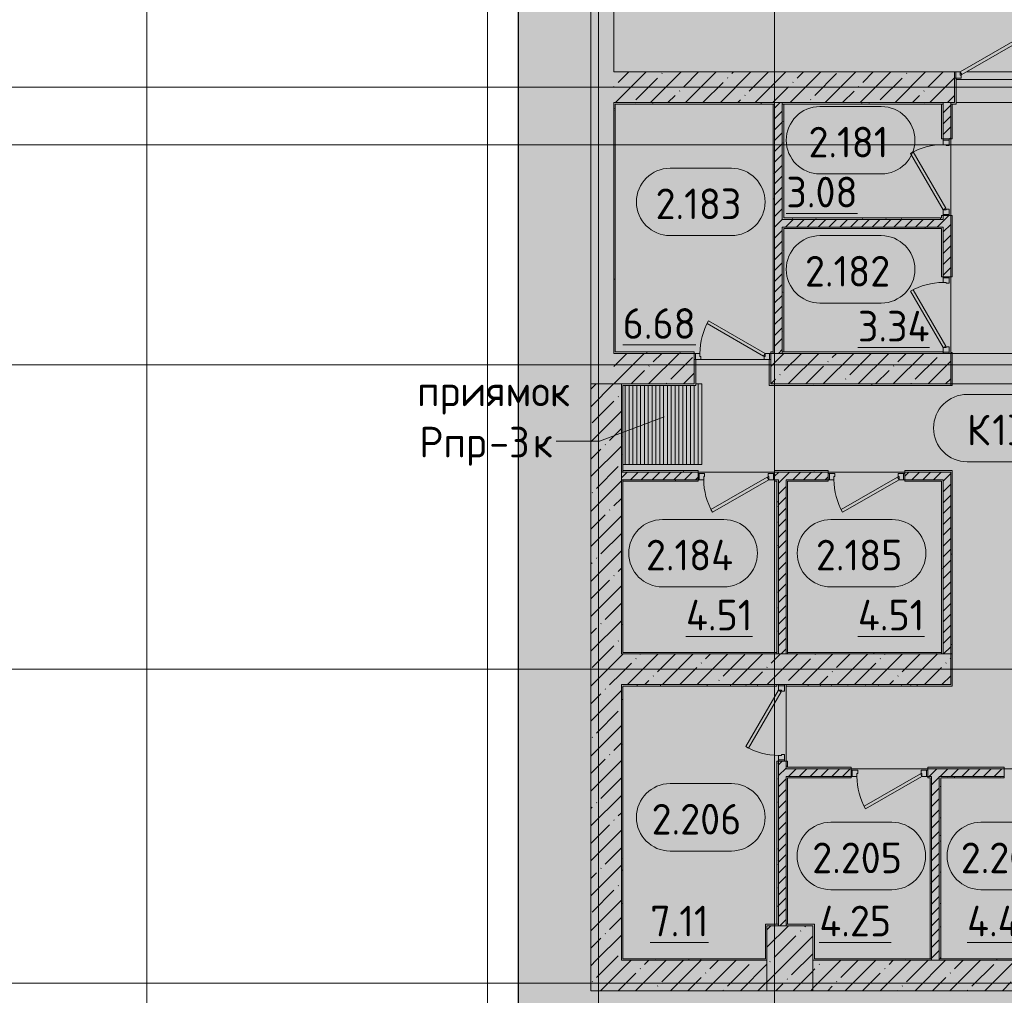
# Model space of a CAD drawing. Header units: millimetres. Extents: x -9064 to 167246, y -7619 to 134351.
# Tile 4 of 112: x -1659 to 11200, y 33242 to 45982. Entities that reach past the tile are written whole.
import ezdxf

# ---------------------------------------------------------------- set-up
doc = ezdxf.new("R2010")
doc.units = ezdxf.units.MM
doc.linetypes.add('3_ Штрих_ 5 х 3 мм', pattern=[8, 5, -3])
doc.linetypes.add('4_ Штрихпунктир_ 10 х 2 мм', pattern=[14, 10, -2, 0, -2])
for name, color, linetype, lineweight in [('A-AREA-IDEN', 7, 'Continuous', 5), ('A-DETL', 7, 'Continuous', 15), ('A-DETL-GENF', 7, 'Continuous', 13), ('A-DOOR', 7, 'Continuous', 13), ('A-DOOR-FRAM', 7, 'Continuous', 13), ('A-DOOR-OPNG', 7, 'Continuous', 13), ('A-FLOR', 7, 'Continuous', 13), ('A-WALL', 7, 'Continuous', 13), ('A-WALL-PATT', 7, 'Continuous', 13), ('G-ANNO-TEXT', 7, 'Continuous', 5), ('I-WALL', 7, 'Continuous', 13), ('M-EQPM', 7, 'Continuous', 13), ('M-EQPM-IDEN', 7, 'Continuous', 5), ('S-COLS', 7, 'Continuous', 15), ('S-GRID', 7, 'Continuous', 5)]:
    doc.layers.add(name, color=color, linetype=linetype, lineweight=lineweight)
doc.styles.add('GOST Common_2', font='GOST_Common.ttf', dxfattribs={"height": 400})
pattern_1 = [(0, (0, 0), (406.4, 101.6), [6.706, -298.094, 6.706, -298.094, -1625.6]), (0, (0, 0), (406.4, 101.6), [-609.6, 6.706, -602.894, 6.706, -298.094, -711.2]), (0, (0, 0), (406.4, 101.6), [-1524, 6.706, -196.494, 6.706, -501.294]), (120, (152.4, 50.8), (-291.18818, 301.15272), [6.706, -298.094, 6.706, -298.094, -1625.6]), (120, (152.4, 50.8), (-291.18818, 301.15272), [-609.6, 6.706, -602.894, 6.706, -298.094, -711.2]), (120, (152.4, 50.8), (-291.18818, 301.15272), [-1524, 6.706, -196.494, 6.706, -501.294]), (240, (203.2, 254), (-115.21182, -402.75272), [6.706, -298.094, 6.706, -298.094, -1625.6]), (240, (203.2, 254), (-115.21182, -402.75272), [-609.6, 6.706, -602.894, 6.706, -298.094, -711.2]), (240, (203.2, 254), (-115.21182, -402.75272), [-1524, 6.706, -196.494, 6.706, -501.294])]
pattern_2 = [(45, (0, 0), (-70.71068, 70.71068), [])]
pattern_3 = [(45, (0, 0), (-228.0985, 228.0985), []), (45, (228.1, 0), (-228.0985, 228.0985), [403.225, -80.645, 6.706, -73.939])]

# ---------------------------------------------------------------- blocks, each defined once
blk = doc.blocks.new('Наметкина 10_РД_АР_П_Отделка_R21_rvt-1-Маркировочный план-схема -2 этажа на отм_-9_600')
at = {"layer": 'A-WALL-PATT', "lineweight": 5}
h = blk.add_hatch(dxfattribs=at)
h.set_pattern_fill('FP_34', color=256, style=0, pattern_type=2)
h.set_pattern_definition(pattern_1)
h.paths.add_polyline_path([(10565, 44900), (10570, 44900), (10570, 45220), (10550, 45220), (10550, 44900)])
h = blk.add_hatch(dxfattribs=at)
h.set_pattern_fill('FP_34', color=256, style=0, pattern_type=2)
h.set_pattern_definition(pattern_1)
h.paths.add_polyline_path([(8200, 44880), (8200, 44880), (8200, 44900), (6100, 44900), (6100, 44880), (8194, 44880)])
h = blk.add_hatch(dxfattribs=at)
h.set_pattern_fill('FP_34', color=256, style=0, pattern_type=2)
h.set_pattern_definition(pattern_1)
h.paths.add_polyline_path([(6100, 41625), (6120, 41625), (6120, 44880), (6100, 44880)])
h = blk.add_hatch(dxfattribs=at)
h.set_pattern_fill('FP_34', color=256, style=0, pattern_type=2)
h.set_pattern_definition(pattern_1)
h.paths.add_polyline_path([(8200, 41625), (8200, 44880), (8180, 44880), (8180, 41625)])
h = blk.add_hatch(dxfattribs=at)
h.set_pattern_fill('FP_34', color=256, style=0, pattern_type=2)
h.set_pattern_definition(pattern_1)
h.paths.add_polyline_path([(8300, 44880), (10400, 44880), (10400, 44900), (8300, 44900)])
h = blk.add_hatch(dxfattribs=at)
h.set_pattern_fill('FP_34', color=256, style=0, pattern_type=2)
h.set_pattern_definition(pattern_1)
h.paths.add_polyline_path([(8306, 43375), (8320, 43375), (8320, 44880), (8300, 44880), (8300, 43375)])
h = blk.add_hatch(dxfattribs=at)
h.set_pattern_fill('FP_34', color=256, style=0, pattern_type=2)
h.set_pattern_definition(pattern_1)
h.paths.add_polyline_path([(10500, 42625), (10520, 42625), (10520, 43425), (10500, 43425), (10500, 43275)])
h.paths.add_polyline_path([(10500, 44425), (10520, 44425), (10520, 44880), (10500, 44880)])
h = blk.add_hatch(dxfattribs=at)
h.set_pattern_fill('FP_34', color=256, style=0, pattern_type=2)
h.set_pattern_definition(pattern_1)
h.paths.add_polyline_path([(10380, 43375), (10380, 43395), (8320, 43395), (8320, 43375), (9508, 43375)])
h = blk.add_hatch(dxfattribs=at)
h.set_pattern_fill('FP_34', color=256, style=0, pattern_type=2)
h.set_pattern_definition(pattern_1)
h.paths.add_polyline_path([(8320, 41645), (8320, 43275), (8300, 43275), (8300, 41645)])
h = blk.add_hatch(dxfattribs=at)
h.set_pattern_fill('FP_34', color=256, style=0, pattern_type=2)
h.set_pattern_definition(pattern_1)
h.paths.add_polyline_path([(10400, 43255), (10400, 43275), (8320, 43275), (8320, 43255), (10387, 43255)])
h = blk.add_hatch(dxfattribs=at)
h.set_pattern_fill('FP_34', color=256, style=0, pattern_type=2)
h.set_pattern_definition(pattern_1)
h.paths.add_polyline_path([(7150, 41625), (7150, 41645), (6120, 41645), (6120, 41625)])
h = blk.add_hatch(dxfattribs=at)
h.set_pattern_fill('FP_34', color=256, style=0, pattern_type=2)
h.set_pattern_definition(pattern_1)
h.paths.add_polyline_path([(8150, 41625), (8180, 41625), (8180, 41645), (8150, 41645)])
h.paths.add_polyline_path([(8300, 41625), (8300, 41625), (10400, 41625), (10400, 41645), (8300, 41645)])
h = blk.add_hatch(dxfattribs=at)
h.set_pattern_fill('FP_34', color=256, style=0, pattern_type=2)
h.set_pattern_definition(pattern_1)
h.paths.add_polyline_path([(10500, 41205), (10520, 41205), (10520, 41635), (10500, 41635), (10500, 41225)])
h = blk.add_hatch(dxfattribs=at)
h.set_pattern_fill('FP_34', color=256, style=0, pattern_type=2)
h.set_pattern_definition(pattern_1)
h.paths.add_polyline_path([(9508, 41205), (10500, 41205), (10500, 41225), (8130, 41225), (8130, 41205), (8350, 41205)])
h.paths.add_polyline_path([(6200, 41205), (7170, 41205), (7170, 41225), (6200, 41225)])
h = blk.add_hatch(dxfattribs=at)
h.set_pattern_fill('FP_34', color=256, style=0, pattern_type=2)
h.set_pattern_definition(pattern_1)
h.paths.add_polyline_path([(6200, 40075), (6220, 40077), (6220, 41205), (6200, 41205), (6200, 40175)])
h = blk.add_hatch(dxfattribs=at)
h.set_pattern_fill('FP_34', color=256, style=0, pattern_type=2)
h.set_pattern_definition(pattern_1)
h.paths.add_polyline_path([(8350, 40075), (8900, 40075), (8900, 40095), (8200, 40095), (8200, 40075), (8204, 40075)])
h.paths.add_polyline_path([(10500, 40075), (10500, 40095), (9900, 40093), (9900, 40075), (10400, 40075)])
h.paths.add_polyline_path([(7200, 40075), (7200, 40095), (6220, 40095), (6220, 40075), (6900, 40075)])
h = blk.add_hatch(dxfattribs=at)
h.set_pattern_fill('FP_34', color=256, style=0, pattern_type=2)
h.set_pattern_definition(pattern_1)
h.paths.add_polyline_path([(10520, 37700), (10520, 40095), (10500, 40095), (10500, 37700)])
h = blk.add_hatch(dxfattribs=at)
h.set_pattern_fill('FP_34', color=256, style=0, pattern_type=2)
h.set_pattern_definition(pattern_1)
h.paths.add_polyline_path([(6220, 37720), (6220, 39975), (6200, 39975), (6200, 37720), (6209, 37720)])
h = blk.add_hatch(dxfattribs=at)
h.set_pattern_fill('FP_34', color=256, style=0, pattern_type=2)
h.set_pattern_definition(pattern_1)
h.paths.add_polyline_path([(8230, 39955), (8250, 39957), (8250, 39975), (8200, 39975), (8200, 39955), (8204, 39955)])
h.paths.add_polyline_path([(6900, 39955), (7200, 39955), (7200, 39975), (6220, 39975), (6220, 39955)])
h = blk.add_hatch(dxfattribs=at)
h.set_pattern_fill('FP_34', color=256, style=0, pattern_type=2)
h.set_pattern_definition(pattern_1)
h.paths.add_polyline_path([(8230, 37700), (8250, 37700), (8250, 39955), (8230, 39953), (8230, 37743)])
h = blk.add_hatch(dxfattribs=at)
h.set_pattern_fill('FP_34', color=256, style=0, pattern_type=2)
h.set_pattern_definition(pattern_1)
h.paths.add_polyline_path([(8350, 37700), (8370, 37700), (8370, 39975), (8350, 39975), (8350, 39335)])
h = blk.add_hatch(dxfattribs=at)
h.set_pattern_fill('FP_34', color=256, style=0, pattern_type=2)
h.set_pattern_definition(pattern_1)
h.paths.add_polyline_path([(10380, 37700), (10400, 37700), (10400, 39975), (10380, 39975), (10380, 37720)])
h = blk.add_hatch(dxfattribs=at)
h.set_pattern_fill('FP_34', color=256, style=0, pattern_type=2)
h.set_pattern_definition(pattern_1)
h.paths.add_polyline_path([(10380, 37700), (10380, 37720), (8370, 37720), (8370, 37700)])
h = blk.add_hatch(dxfattribs=at)
h.set_pattern_fill('FP_34', color=256, style=0, pattern_type=2)
h.set_pattern_definition(pattern_1)
h.paths.add_polyline_path([(10500, 37300), (10520, 37300), (10520, 37700), (10500, 37700)])
h = blk.add_hatch(dxfattribs=at)
h.set_pattern_fill('FP_34', color=256, style=0, pattern_type=2)
h.set_pattern_definition(pattern_1)
h.paths.add_polyline_path([(6202, 37280), (8230, 37280), (8230, 37300), (6200, 37300), (6200, 37280)])
h = blk.add_hatch(dxfattribs=at)
h.set_pattern_fill('FP_34', color=256, style=0, pattern_type=2)
h.set_pattern_definition(pattern_1)
h.paths.add_polyline_path([(10520, 37280), (10520, 37300), (8350, 37300), (8350, 37280), (10500, 37280)])
h = blk.add_hatch(dxfattribs=at)
h.set_pattern_fill('FP_34', color=256, style=0, pattern_type=2)
h.set_pattern_definition(pattern_1)
h.paths.add_polyline_path([(6200, 33700), (6220, 33700), (6220, 37280), (6200, 37280), (6200, 34150)])
h = blk.add_hatch(dxfattribs=at)
h.set_pattern_fill('FP_34', color=256, style=0, pattern_type=2)
h.set_pattern_definition(pattern_1)
h.paths.add_polyline_path([(8230, 34170), (8250, 34170), (8250, 36300), (8230, 36300), (8230, 34879)])
h = blk.add_hatch(dxfattribs=at)
h.set_pattern_fill('FP_34', color=256, style=0, pattern_type=2)
h.set_pattern_definition(pattern_1)
h.paths.add_polyline_path([(8350, 36200), (8370, 36200), (8370, 36300), (8350, 36300)])
h = blk.add_hatch(dxfattribs=at)
h.set_pattern_fill('FP_34', color=256, style=0, pattern_type=2)
h.set_pattern_definition(pattern_1)
h.paths.add_polyline_path([(24700, 36200), (24700, 36220), (24400, 36220), (24400, 36200), (24694, 36200)])
h.paths.add_polyline_path([(9200, 36200), (9200, 36220), (8370, 36220), (8370, 36200)])
h.paths.add_polyline_path([(10200, 36200), (11200, 36200), (11200, 36220), (10200, 36220)])
h.paths.add_polyline_path([(12200, 36200), (13390, 36200), (13390, 36220), (12200, 36220)])
h.paths.add_polyline_path([(14390, 36200), (15520, 36200), (15520, 36220), (14390, 36220)])
h.paths.add_polyline_path([(23400, 36200), (23400, 36220), (22750, 36220), (22750, 36200), (22900, 36200)])
h.paths.add_polyline_path([(16520, 36200), (17660, 36200), (17660, 36220), (16520, 36220)])
h.paths.add_polyline_path([(21242, 36200), (21750, 36200), (21750, 36220), (20825, 36220), (20825, 36200), (20975, 36200)])
h.paths.add_polyline_path([(18660, 36200), (19825, 36200), (19825, 36220), (18660, 36220)])
h = blk.add_hatch(dxfattribs=at)
h.set_pattern_fill('FP_34', color=256, style=0, pattern_type=2)
h.set_pattern_definition(pattern_1)
h.paths.add_polyline_path([(9195, 36080), (9200, 36080), (9200, 36100), (8350, 36100), (8350, 36080), (8700, 36080)])
h.paths.add_polyline_path([(10200, 36080), (10250, 36080), (10250, 36100), (10200, 36100), (10200, 36080)])
h = blk.add_hatch(dxfattribs=at)
h.set_pattern_fill('FP_34', color=256, style=0, pattern_type=2)
h.set_pattern_definition(pattern_1)
h.paths.add_polyline_path([(8350, 34170), (8370, 34170), (8370, 36080), (8350, 36080), (8350, 34180)])
h = blk.add_hatch(dxfattribs=at)
h.set_pattern_fill('FP_34', color=256, style=0, pattern_type=2)
h.set_pattern_definition(pattern_1)
h.paths.add_polyline_path([(10250, 33720), (10250, 36080), (10230, 36080), (10230, 33720), (10250, 33720)])
h = blk.add_hatch(dxfattribs=at)
h.set_pattern_fill('FP_34', color=256, style=0, pattern_type=2)
h.set_pattern_definition(pattern_1)
h.paths.add_polyline_path([(10370, 33720), (10370, 36100), (10350, 36100), (10350, 33720), (10357, 33720)])
h = blk.add_hatch(dxfattribs=at)
h.set_pattern_fill('FP_34', color=256, style=0, pattern_type=2)
h.set_pattern_definition(pattern_1)
h.paths.add_polyline_path([(10370, 36080), (11200, 36080), (11200, 36100), (10370, 36100)])
h.paths.add_polyline_path([(12200, 36080), (12230, 36080), (12230, 36100), (12200, 36100), (12200, 36080)])
h = blk.add_hatch(dxfattribs=at)
h.set_pattern_fill('FP_34', color=256, style=0, pattern_type=2)
h.set_pattern_definition(pattern_1)
h.paths.add_polyline_path([(7501, 33700), (8080, 33700), (8080, 33720), (6220, 33720), (6220, 33700)])
h = blk.add_hatch(dxfattribs=at)
h.set_pattern_fill('FP_34', color=256, style=0, pattern_type=2)
h.set_pattern_definition(pattern_1)
h.paths.add_polyline_path([(10200, 33700), (10250, 33700), (10250, 33720), (8700, 33720), (8700, 33700), (9200, 33700)])
h.paths.add_polyline_path([(12230, 33700), (12230, 33720), (10350, 33720), (10350, 33700), (10812, 33700)])
at = {"layer": 'A-WALL'}
for p, q in [((10550, 45220), (10550, 44900)), ((10565, 45220), (10550, 45220)), ((10570, 44900), (10570, 45220)), ((8200, 44900), (6100, 44900)), ((6100, 44900), (6100, 44880)), ((6100, 44880), (6100, 41625)), ((6120, 44880), (8200, 44880)), ((6120, 41645), (6120, 44880)), ((8200, 44880), (8180, 44880)), ((8180, 44880), (8180, 41645)), ((8200, 44880), (8200, 44900)), ((8200, 41625), (8200, 44880)), ((10400, 44900), (8300, 44900)), ((8300, 44900), (8300, 44880)), ((8300, 44880), (8300, 43375)), ((8320, 44880), (8300, 44880)), ((8300, 44880), (10400, 44880)), ((8320, 43395), (8320, 44880)), ((10400, 44880), (10380, 44880)), ((10380, 44880), (10380, 44425)), ((10400, 44880), (10400, 44900)), ((10400, 44425), (10400, 44880)), ((10550, 44900), (10500, 44900)), ((10500, 44900), (10500, 44880)), ((10500, 44880), (10500, 44425)), ((10520, 44880), (10500, 44880)), ((10500, 44880), (10570, 44880)), ((10520, 44425), (10520, 44880)), ((10570, 44880), (10570, 44900)), ((10380, 44425), (10400, 44425)), ((10500, 44425), (10520, 44425)), ((8300, 43375), (8320, 43375)), ((10380, 43395), (8320, 43395)), ((8320, 43375), (10380, 43375)), ((10400, 43425), (10380, 43425)), ((10380, 43425), (10380, 43395)), ((10380, 43375), (10400, 43375)), ((10400, 43375), (10400, 43425)), ((10500, 43425), (10500, 42625)), ((10520, 43425), (10500, 43425)), ((10520, 42625), (10520, 43425)), ((8300, 43275), (8300, 41645)), ((8320, 43275), (8300, 43275)), ((10400, 43275), (8320, 43275)), ((8320, 43255), (10380, 43255)), ((8320, 41645), (8320, 43255)), ((10380, 43255), (10380, 42625)), ((10400, 43255), (10400, 43275)), ((10400, 42625), (10400, 43255)), ((10380, 42625), (10400, 42625)), ((10500, 42625), (10520, 42625)), ((6100, 41625), (6120, 41625)), ((7150, 41645), (6120, 41645)), ((6120, 41625), (7150, 41625)), ((7150, 41625), (7150, 41645)), ((7150, 41545), (7150, 41225)), ((7165, 41545), (7150, 41545)), ((7170, 41225), (7170, 41545)), ((8130, 41545), (8130, 41225)), ((8150, 41545), (8135, 41545)), ((8180, 41645), (8150, 41645)), ((8150, 41645), (8150, 41625)), ((8150, 41625), (8180, 41625)), ((8150, 41225), (8150, 41545)), ((8180, 41625), (8200, 41625)), ((8300, 41645), (8320, 41645)), ((10400, 41645), (8300, 41645)), ((8300, 41645), (8300, 41625)), ((8300, 41625), (10400, 41625)), ((10400, 41625), (10400, 41640)), ((10500, 41635), (10500, 41205)), ((10520, 41635), (10500, 41635)), ((10520, 41205), (10520, 41635)), ((7150, 41225), (6200, 41225)), ((6200, 41225), (6200, 41205)), ((6200, 41205), (6200, 40075)), ((6220, 40075), (6220, 41205)), ((6220, 41205), (7170, 41205)), ((7170, 41205), (7170, 41225)), ((8130, 41225), (8130, 41205)), ((8130, 41205), (10500, 41205)), ((10500, 41225), (8150, 41225)), ((10500, 41205), (10500, 41225)), ((10500, 41205), (10520, 41205)), ((6200, 40075), (6220, 40075)), ((7200, 40095), (6220, 40095)), ((6220, 40095), (6220, 40075)), ((6220, 40075), (7200, 40075)), ((7200, 40075), (7200, 40095)), ((8900, 40095), (8200, 40095)), ((8200, 40095), (8200, 40075)), ((8200, 40075), (8900, 40075)), ((8900, 40075), (8900, 40095)), ((10500, 40095), (9900, 40095)), ((9900, 40095), (9900, 40075)), ((9900, 40075), (10500, 40075)), ((10520, 40095), (10500, 40095)), ((10500, 40075), (10500, 37700)), ((10520, 37700), (10520, 40095)), ((6200, 39975), (6200, 37720)), ((6220, 39975), (6200, 39975)), ((6220, 37720), (6220, 39975)), ((7200, 39975), (6220, 39975)), ((6220, 39975), (6220, 39955)), ((6220, 39955), (7200, 39955)), ((7200, 39955), (7200, 39975)), ((8250, 39975), (8200, 39975)), ((8200, 39975), (8200, 39955)), ((8200, 39955), (8230, 39955)), ((8230, 39955), (8230, 37700)), ((8250, 39955), (8250, 39975)), ((8250, 37700), (8250, 39955)), ((8350, 39975), (8350, 37700)), ((8370, 39975), (8350, 39975)), ((8900, 39975), (8370, 39975)), ((8370, 39955), (8900, 39955)), ((8370, 37720), (8370, 39955)), ((8900, 39955), (8900, 39975)), ((10380, 39975), (9900, 39975)), ((9900, 39975), (9900, 39955)), ((9900, 39955), (10380, 39955)), ((10400, 39975), (10380, 39975)), ((10380, 39955), (10380, 37720)), ((10400, 37700), (10400, 39975)), ((6200, 37720), (6200, 37700)), ((6200, 37700), (8230, 37700)), ((8230, 37720), (6220, 37720)), ((8230, 37700), (8230, 37720)), ((8230, 37700), (8250, 37700)), ((8350, 37700), (8370, 37700)), ((10380, 37720), (8370, 37720)), ((8370, 37700), (10380, 37700)), ((10380, 37700), (10400, 37700)), ((10500, 37700), (10500, 37300)), ((10520, 37700), (10500, 37700)), ((10500, 37700), (10520, 37700)), ((10520, 37300), (10520, 37700)), ((8230, 37300), (6200, 37300)), ((6200, 37300), (6200, 37280)), ((8230, 37280), (8230, 37300)), ((10500, 37300), (8350, 37300)), ((8350, 37300), (8350, 37280)), ((10520, 37280), (10520, 37300)), ((6200, 37280), (6200, 33700)), ((6220, 37280), (8230, 37280)), ((6220, 33720), (6220, 37280)), ((8350, 37280), (10520, 37280)), ((8250, 36300), (8230, 36300)), ((8230, 36300), (8230, 34170)), ((8250, 34170), (8250, 36300)), ((8350, 36300), (8350, 36200)), ((8370, 36300), (8350, 36300)), ((8370, 36220), (8370, 36300)), ((8350, 36200), (8370, 36200)), ((9200, 36220), (8370, 36220)), ((8370, 36200), (9200, 36200)), ((9200, 36200), (9200, 36220)), ((11200, 36220), (10200, 36220)), ((10200, 36220), (10200, 36200)), ((10200, 36200), (11200, 36200)), ((11200, 36200), (11200, 36220)), ((9200, 36100), (8350, 36100)), ((8350, 36100), (8350, 36080)), ((8350, 36080), (8350, 34170)), ((8370, 34170), (8370, 36080)), ((8370, 36080), (9200, 36080)), ((9200, 36080), (9200, 36100)), ((10250, 36100), (10200, 36100)), ((10200, 36100), (10200, 36080)), ((10200, 36080), (10230, 36080)), ((10230, 36080), (10230, 33720)), ((10250, 36080), (10250, 36100)), ((10250, 33720), (10250, 36080)), ((10350, 36100), (10350, 33720)), ((10370, 36100), (10350, 36100)), ((11200, 36100), (10370, 36100)), ((10370, 33720), (10370, 36080)), ((10370, 36080), (11200, 36080)), ((11200, 36080), (11200, 36100)), ((8100, 34170), (8080, 34170)), ((8080, 34170), (8080, 33720)), ((8250, 34170), (8100, 34170)), ((8230, 34170), (8250, 34170)), ((8250, 34150), (8250, 34170)), ((8720, 34170), (8350, 34170)), ((8350, 34170), (8350, 34150)), ((8350, 34170), (8370, 34170)), ((8720, 34150), (8720, 34170)), ((8720, 33720), (8720, 34150)), ((6200, 33700), (6220, 33700)), ((8080, 33720), (6220, 33720)), ((6220, 33700), (8080, 33700)), ((8080, 33700), (8100, 33700)), ((8700, 33700), (10250, 33700)), ((10250, 33720), (8720, 33720)), ((10230, 33720), (10250, 33720)), ((10250, 33700), (10250, 33720)), ((12230, 33720), (10350, 33720)), ((10350, 33720), (10350, 33700)), ((10350, 33720), (10370, 33720)), ((10350, 33700), (12230, 33700))]:
    blk.add_line(p, q, dxfattribs=at)
at = {"layer": 'A-WALL', "lineweight": 15}
for p, q in [((8180, 41625), (8180, 41645)), ((8370, 37720), (8370, 37700)), ((10380, 37700), (10380, 37720))]:
    blk.add_line(p, q, dxfattribs=at)
blk = doc.blocks.new('АР_Дверь однопольная - 1000х2100h_850__Кладовая-4627048-Маркировочный план-схема -2 этажа на отм_-9_600')
at = {"layer": 'A-DOOR'}
for p, q in [((311, 475), (-425, 50)), ((-405, 15), (331, 440)), ((331, 440), (311, 475)), ((-425, 50), (-405, 15))]:
    blk.add_line(p, q, dxfattribs=at)
at = {"layer": 'A-DOOR', "lineweight": 5}
blk.add_arc((-425, 50), 850, 360, 30, dxfattribs=at)
at = {"layer": 'A-DOOR-FRAM'}
for p, q in [((-485, 50), (-500, 50)), ((-425, 50), (-485, 50)), ((-485, 50), (-485, -30)), ((-425, 10), (-425, 50)), ((-415, 10), (-425, 10)), ((-415, -30), (-415, 10)), ((425, 10), (415, 10)), ((415, 10), (415, -30)), ((485, 50), (425, 50)), ((425, 50), (425, 10)), ((485, -30), (485, 50)), ((485, 50), (500, 50)), ((-485, -30), (-500, -30)), ((-485, -30), (-415, -30)), ((415, -30), (485, -30)), ((485, -30), (500, -30))]:
    blk.add_line(p, q, dxfattribs=at)
blk = doc.blocks.new('АР_Дверь однопольная - 1000х2100h_850__Кладовая-4711757-Маркировочный план-схема -2 этажа на отм_-9_600')
at = {"layer": 'A-DOOR'}
for p, q in [((311, 475), (-425, 50)), ((-405, 15), (331, 440)), ((331, 440), (311, 475)), ((-425, 50), (-405, 15))]:
    blk.add_line(p, q, dxfattribs=at)
at = {"layer": 'A-DOOR', "lineweight": 5}
blk.add_arc((-425, 50), 850, 360, 30, dxfattribs=at)
at = {"layer": 'A-DOOR-FRAM'}
for p, q in [((-485, 50), (-500, 50)), ((-425, 50), (-485, 50)), ((-485, 50), (-485, -30)), ((-425, 10), (-425, 50)), ((-415, 10), (-425, 10)), ((-415, -30), (-415, 10)), ((425, 10), (415, 10)), ((415, 10), (415, -30)), ((485, 50), (425, 50)), ((425, 50), (425, 10)), ((485, -30), (485, 50)), ((485, 50), (500, 50)), ((-485, -30), (-500, -30)), ((-485, -30), (-415, -30)), ((415, -30), (485, -30)), ((485, -30), (500, -30))]:
    blk.add_line(p, q, dxfattribs=at)
blk = doc.blocks.new('АР_Дверь однопольная - 1000х2100h_850__Кладовая-4711884-Маркировочный план-схема -2 этажа на отм_-9_600')
at = {"layer": 'A-DOOR'}
for p, q in [((-311, 475), (-331, 440)), ((-331, 440), (405, 15)), ((425, 50), (-311, 475)), ((405, 15), (425, 50))]:
    blk.add_line(p, q, dxfattribs=at)
at = {"layer": 'A-DOOR', "lineweight": 5}
blk.add_arc((425, 50), 850, 150, 180, dxfattribs=at)
at = {"layer": 'A-DOOR-FRAM'}
for p, q in [((-485, 50), (-500, 50)), ((-425, 50), (-485, 50)), ((-485, 50), (-485, -30)), ((-425, 10), (-425, 50)), ((-415, 10), (-425, 10)), ((-415, -30), (-415, 10)), ((425, 10), (415, 10)), ((415, 10), (415, -30)), ((485, 50), (425, 50)), ((425, 50), (425, 10)), ((485, -30), (485, 50)), ((485, 50), (500, 50)), ((-485, -30), (-500, -30)), ((-485, -30), (-415, -30)), ((415, -30), (485, -30)), ((485, -30), (500, -30))]:
    blk.add_line(p, q, dxfattribs=at)
blk = doc.blocks.new('КР_Колонна_ЖБ_Прямоугольная - 600x850h_B40-3246996-Маркировочный план-схема -2 этажа на отм_-9_600')
at = {"layer": 'S-COLS', "lineweight": 5}
h = blk.add_hatch(dxfattribs=at)
h.set_pattern_fill('FP_9', color=256, style=0, pattern_type=2)
h.set_pattern_definition([(225, (8400, 33725), (228.0985, -228.0985), []), (225, (8171.9, 33725), (228.0985, -228.0985), [403.225, -80.645, 6.706, -73.939])])
h.paths.add_polyline_path([(300, 425), (-300, 425), (-300, -425), (300, -425), (300, 25)])
at = {"layer": 'S-COLS'}
for p, q in [((300, 425), (-300, 425)), ((-300, 425), (-300, -425)), ((300, -425), (300, 425)), ((-300, -425), (300, -425))]:
    blk.add_line(p, q, dxfattribs=at)
blk = doc.blocks.new('КР-Проем - Настраиваемый-1819065-Маркировочный план-схема -2 этажа на отм_-9_600')
at = {"layer": 'A-DOOR-OPNG'}
for p, q in [((-625, 200), (625, 200)), ((-625, -200), (625, -200))]:
    blk.add_line(p, q, dxfattribs=at)
blk = doc.blocks.new('АР_Приямок - ПР-3_1050х1050 х50-2656928-Маркировочный план-схема -2 этажа на отм_-9_600')
at = {"layer": 'M-EQPM', "lineweight": 5}
h = blk.add_hatch(dxfattribs=at)
h.set_pattern_fill('FP_31', color=256, style=0, pattern_type=2)
h.set_pattern_definition([(90, (0, 0), (-50, 3e-15), [])])
h.paths.add_polyline_path([(1050, -525), (1050, 525), (970, 525), (970, 505), (20, 505), (20, -525), (1000, -525)])
at = {"layer": 'M-EQPM'}
for p, q in [((970, 525), (1050, 525)), ((1050, 525), (1050, -525)), ((1050, -525), (20, -525))]:
    blk.add_line(p, q, dxfattribs=at)
blk = doc.blocks.new('АР_Дверь однопольная - 1000х2100h_850__Кладовая-4711541-Маркировочный план-схема -2 этажа на отм_-9_600')
at = {"layer": 'A-DOOR'}
for p, q in [((-311, 625), (-331, 590)), ((-331, 590), (405, 165)), ((425, 200), (-311, 625)), ((405, 165), (425, 200))]:
    blk.add_line(p, q, dxfattribs=at)
at = {"layer": 'A-DOOR', "lineweight": 5}
blk.add_arc((425, 200), 850, 150, 180, dxfattribs=at)
at = {"layer": 'A-DOOR-FRAM'}
for p, q in [((-485, 200), (-500, 200)), ((-425, 200), (-485, 200)), ((-485, 200), (-485, 120)), ((-425, 160), (-425, 200)), ((-415, 160), (-425, 160)), ((-415, 120), (-415, 160)), ((425, 160), (415, 160)), ((415, 160), (415, 120)), ((485, 200), (425, 200)), ((425, 200), (425, 160)), ((485, 120), (485, 200)), ((485, 200), (500, 200)), ((-485, 120), (-500, 120)), ((-485, 120), (-415, 120)), ((415, 120), (485, 120)), ((485, 120), (500, 120))]:
    blk.add_line(p, q, dxfattribs=at)
blk = doc.blocks.new('АР_Дверь однопольная - 1150х2100h_кл_ коридор-3157421-Маркировочный план-схема -2 этажа на отм_-9_600')
at = {"layer": 'A-DOOR'}
for p, q in [((366, 700), (-500, 200)), ((-480, 165), (386, 665)), ((386, 665), (366, 700)), ((-500, 200), (-480, 165))]:
    blk.add_line(p, q, dxfattribs=at)
at = {"layer": 'A-DOOR', "lineweight": 5}
blk.add_arc((-500, 200), 1000, 360, 30, dxfattribs=at)
at = {"layer": 'A-DOOR-FRAM'}
for p, q in [((-560, 200), (-575, 200)), ((-500, 200), (-560, 200)), ((-560, 200), (-560, 120)), ((-500, 160), (-500, 200)), ((-490, 160), (-500, 160)), ((-490, 120), (-490, 160)), ((500, 160), (490, 160)), ((490, 160), (490, 120)), ((560, 200), (500, 200)), ((500, 200), (500, 160)), ((560, 120), (560, 200)), ((560, 200), (575, 200)), ((-560, 120), (-575, 120)), ((-560, 120), (-490, 120)), ((490, 120), (560, 120)), ((560, 120), (575, 120))]:
    blk.add_line(p, q, dxfattribs=at)
blk = doc.blocks.new('Марка помещения _Номер_ - 2 мм-68851-Маркировочный план-схема -2 этажа на отм_-9_600')
at = {"layer": 'A-AREA-IDEN'}
for p, q in [((-2.027, 2.21), (1.973, 2.21)), ((-2.027, -2.19), (1.973, -2.19))]:
    blk.add_line(p, q, dxfattribs=at)
for centre, start, end in [((-2.027, 0.01), 90, 270), ((1.973, 0.01), 270, 90)]:
    blk.add_arc(centre, 2.2, start, end, dxfattribs=at)

msp = doc.modelspace()

# ---------------------------------------------------------------- hatches: boundary and pattern name
at = {"layer": 'A-DETL-GENF', "true_color": 0xffffff}
h = msp.add_hatch(color=7, dxfattribs=at)
h.paths.add_polyline_path([(4850, 32200), (38582.9, 32200), (38582.9, 48000), (32600, 48000), (32600, 51450), (29550, 51450), (29550, 77950), (32600, 77950), (32600, 100300), (45250, 100300), (45250, 127956.4), (-1456, 127956.4), (-1456, 79200), (4850, 79200), (4850, 32650.6)])
h.paths.add_polyline_path([(37095.7, 36100), (37049.7, 36100), (37050, 36200), (37095.7, 36200), (37091.7, 36192.4), (37056.3, 36190.3), (37054.2, 36185.4), (37056.3, 36109.7), (37061.2, 36107.6), (37091.7, 36107.6)])
h.paths.add_polyline_path([(32810, 41829.6), (32802.2, 41834.1), (32800, 41874.6), (32794.7, 41876.8), (32700, 41874.6), (32697.8, 41869.3), (32697.8, 41834.1), (32690, 41829.6), (32690, 41881.6), (32810, 41881.6), (32810, 41850.5)])
h.paths.add_polyline_path([(19135, 41829.6), (19127.2, 41834.1), (19125, 41874.6), (19113.8, 41876.8), (19025, 41874.6), (19022.8, 41869.3), (19022.8, 41834.1), (19015, 41829.6), (19015, 41881.6), (19135, 41881.6), (19135, 41850.5)])
h.paths.add_polyline_path([(32724.5, 43925), (32694.7, 43925.1), (32694.7, 44025), (32739.5, 44022.7), (32736.7, 44017.4), (32701.3, 44015.3), (32699.2, 44010.4), (32701.3, 43934.7), (32706.2, 43932.6), (32736.7, 43932.6), (32740.7, 43925)])
h.paths.add_polyline_path([(12560, 46350), (12360, 46350), (12360, 77760), (12560, 77760), (12560, 61260), (24060, 61260), (24060, 61060.2), (12560, 61060.2), (12560, 50474.4)])
h.paths.add_polyline_path([(29750, 51650), (32600, 51650), (32600, 60850), (29750, 60850), (29750, 51700)])
h.paths.add_polyline_path([(30119, 61050), (32600, 61050), (32600, 77750), (29750, 77750), (29750, 61050), (30050, 61050)])
h.paths.add_polyline_path([(400, 81000), (400, 81000), (400, 81000)])
h.paths.add_polyline_path([(3160, 81204.6), (3152.2, 81209.1), (3150, 81249.6), (3144.7, 81251.8), (3050, 81249.6), (3047.8, 81244.3), (3047.8, 81209.1), (3040, 81204.6), (3040, 81256.6), (3160, 81256.6), (3160, 81225.5)])
h.paths.add_polyline_path([(4360, 81254.6), (4352.2, 81259.1), (4350, 81299.6), (4344.7, 81301.8), (4250, 81299.6), (4247.8, 81294.3), (4247.8, 81259.1), (4240, 81254.6), (4240, 81306.6), (4360, 81306.6), (4360, 81275.5)])
h.paths.add_polyline_path([(4250, 82290), (4248.4, 82290), (4250, 82410), (4300.4, 82410), (4295.9, 82402.2), (4255.4, 82400), (4253.2, 82394.7), (4255.4, 82300), (4260.7, 82297.8), (4295.9, 82297.8), (4300.4, 82290), (4251, 82290)])
h.paths.add_polyline_path([(30275, 84600), (21175, 84600), (21175, 84800), (30075, 84800), (30075, 96615), (30275, 96615), (30275, 84900)])
h.paths.add_polyline_path([(4254, 85390), (4248.4, 85390), (4250, 85510), (4300.4, 85510), (4295.9, 85502.2), (4255.4, 85500), (4253.2, 85494.7), (4255.4, 85400), (4260.7, 85397.8), (4295.9, 85397.8), (4300.4, 85390), (4255.4, 85390)])
h.paths.add_polyline_path([(43950, 102140), (1750, 102140), (1750, 102340), (43750, 102340), (43750, 118060), (1750, 118060), (1750, 118260), (43950, 118260), (43950, 102340)])
at = {"layer": 'A-WALL-PATT', "lineweight": 5}
h = msp.add_hatch(dxfattribs=at)
h.set_pattern_fill('FP_3', color=256, style=0, pattern_type=2)
h.set_pattern_definition(pattern_3)
h.paths.add_polyline_path([(5800, 41225), (6100, 41225), (6100, 81000), (5800, 81000), (5800, 41562.5)])
h = msp.add_hatch(dxfattribs=at)
h.set_pattern_fill('FP_3', color=256, style=0, pattern_type=2)
h.set_pattern_definition(pattern_3)
h.paths.add_polyline_path([(13419.3, 44900), (16150, 44900), (16150, 45300), (11700, 45300), (11700, 44900), (12360, 44900)])
h.paths.add_polyline_path([(9520, 44900), (10550, 44900), (10550, 45300), (6100, 45300), (6100, 44900), (8203.9, 44900)])
h = msp.add_hatch(dxfattribs=at)
h.set_pattern_fill('FP_2', color=256, style=0, pattern_type=2)
h.set_pattern_definition(pattern_2)
h.paths.add_polyline_path([(8300, 41625), (8300, 44900), (8200, 44900), (8200, 41625), (8203.9, 41625)])
h = msp.add_hatch(dxfattribs=at)
h.set_pattern_fill('FP_2', color=256, style=0, pattern_type=2)
h.set_pattern_definition(pattern_2)
h.paths.add_polyline_path([(10500, 42625), (10500, 43425), (10400, 43425), (10400, 42625)])
h.paths.add_polyline_path([(10400, 44425), (10500, 44425), (10500, 44900), (10400, 44900)])
h = msp.add_hatch(dxfattribs=at)
h.set_pattern_fill('FP_2', color=256, style=0, pattern_type=2)
h.set_pattern_definition(pattern_2)
h.paths.add_polyline_path([(9507.8, 43275), (10400, 43275), (10400, 43375), (8300, 43375), (8300, 43275)])
h = msp.add_hatch(dxfattribs=at)
h.set_pattern_fill('FP_3', color=256, style=0, pattern_type=2)
h.set_pattern_definition(pattern_3)
h.paths.add_polyline_path([(8150, 41225), (10500, 41225), (10500, 41625), (8150, 41625), (8150, 41562.5)])
h.paths.add_polyline_path([(6200, 41225), (7150, 41225), (7150, 41625), (6100, 41625), (6100, 41225)])
h = msp.add_hatch(dxfattribs=at)
h.set_pattern_fill('FP_3', color=256, style=0, pattern_type=2)
h.set_pattern_definition(pattern_3)
h.paths.add_polyline_path([(5800, 33700), (6200, 33700), (6200, 41225), (5800, 41225), (5800, 37106.5)])
h = msp.add_hatch(dxfattribs=at)
h.set_pattern_fill('FP_2', color=256, style=0, pattern_type=2)
h.set_pattern_definition(pattern_2)
h.paths.add_polyline_path([(6200, 39975), (7200, 39975), (7200, 40075), (6200, 40075)])
h.paths.add_polyline_path([(10400, 39975), (10400, 40075), (9900, 40075), (9900, 39975)])
h.paths.add_polyline_path([(8200, 39975), (8900, 39975), (8900, 40075), (8200, 40075)])
h = msp.add_hatch(dxfattribs=at)
h.set_pattern_fill('FP_2', color=256, style=0, pattern_type=2)
h.set_pattern_definition(pattern_2)
h.paths.add_polyline_path([(10500, 37700), (10500, 40075), (10400, 40075), (10400, 37700)])
h = msp.add_hatch(dxfattribs=at)
h.set_pattern_fill('FP_2', color=256, style=0, pattern_type=2)
h.set_pattern_definition(pattern_2)
h.paths.add_polyline_path([(8250, 37700), (8350, 37700), (8350, 39975), (8250, 39975), (8250, 39334.5)])
h = msp.add_hatch(dxfattribs=at)
h.set_pattern_fill('FP_3', color=256, style=0, pattern_type=2)
h.set_pattern_definition(pattern_3)
h.paths.add_polyline_path([(10500, 37300), (10500, 37700), (6200, 37700), (6200, 37300), (8203.9, 37300)])
h = msp.add_hatch(dxfattribs=at)
h.set_pattern_fill('FP_2', color=256, style=0, pattern_type=2)
h.set_pattern_definition(pattern_2)
h.paths.add_polyline_path([(8350, 34150), (8350, 36300), (8250, 36300), (8250, 34150), (8296.1, 34150)])
h = msp.add_hatch(dxfattribs=at)
h.set_pattern_fill('FP_2', color=256, style=0, pattern_type=2)
h.set_pattern_definition(pattern_2)
h.paths.add_polyline_path([(23350, 36100), (23400, 36100), (23400, 36200), (22750, 36200), (22750, 36100), (22900, 36100)])
h.paths.add_polyline_path([(21375, 36100), (21750, 36100), (21750, 36200), (20825, 36200), (20825, 36100), (21242.5, 36100)])
h.paths.add_polyline_path([(24700, 36100), (24700, 36200), (24400, 36200), (24400, 36100), (24500, 36100)])
h.paths.add_polyline_path([(18810, 36100), (19825, 36100), (19825, 36200), (18660, 36200), (18660, 36100), (18710, 36100)])
h.paths.add_polyline_path([(17660, 36100), (17660, 36200), (16520, 36200), (16520, 36100), (17450, 36100)])
h.paths.add_polyline_path([(15520, 36100), (15520, 36200), (14390, 36200), (14390, 36100), (14540, 36100)])
h.paths.add_polyline_path([(13390, 36100), (13390, 36200), (12200, 36200), (12200, 36100), (12750, 36100)])
h.paths.add_polyline_path([(11200, 36100), (11200, 36200), (10200, 36200), (10200, 36100), (10811.6, 36100)])
h.paths.add_polyline_path([(8350, 36100), (9200, 36100), (9200, 36200), (8350, 36200)])
h = msp.add_hatch(dxfattribs=at)
h.set_pattern_fill('FP_2', color=256, style=0, pattern_type=2)
h.set_pattern_definition(pattern_2)
h.paths.add_polyline_path([(10250, 33700), (10350, 33700), (10350, 36100), (10250, 36100), (10250, 34150)])
h = msp.add_hatch(dxfattribs=at)
h.set_pattern_fill('FP_3', color=256, style=0, pattern_type=2)
h.set_pattern_definition(pattern_3)
h.paths.add_polyline_path([(5884.6, 33300), (8100, 33300), (8100, 33700), (5800, 33700), (5800, 33300)])
h = msp.add_hatch(dxfattribs=at)
h.set_pattern_fill('FP_3', color=256, style=0, pattern_type=2)
h.set_pattern_definition(pattern_3)
h.paths.add_polyline_path([(8700, 33300), (12250, 33300), (12250, 33700), (8700, 33700)])

# ---------------------------------------------------------------- linework, layer by layer
at = {"layer": 'A-DETL', "linetype": '3_ Штрих_ 5 х 3 мм', "lineweight": 30}
msp.add_line((4850, 79200), (4850, 32200), dxfattribs=at)
at = {"layer": 'A-FLOR'}
for p, q in [((10565, 45300), (10550, 45300)), ((11680, 45200), (10570, 45200)), ((10500, 44425), (10500, 43425)), ((10500, 42625), (10500, 41635)), ((8065, 41545), (7235, 41545)), ((7170, 41225), (7250, 41225)), ((7250, 41225), (7250, 40175)), ((7250, 40175), (6220, 40175)), ((7200, 40075), (8200, 40075)), ((8900, 40075), (9900, 40075)), ((8350, 37280), (8350, 36300)), ((9200, 36200), (10200, 36200)), ((11200, 36200), (12200, 36200))]:
    msp.add_line(p, q, dxfattribs=at)
at = {"layer": 'A-WALL'}
for p, q in [((5800, 80600), (5800, 33300)), ((6100, 45300), (6100, 51500)), ((10550, 45300), (6100, 45300)), ((10550, 44900), (10550, 45300)), ((10705, 45300), (11625, 45300)), ((6100, 41625), (6100, 44900)), ((6100, 44900), (10550, 44900)), ((11680, 44900), (10570, 44900)), ((7150, 41625), (6100, 41625)), ((7150, 41225), (7150, 41625)), ((10500, 41625), (8150, 41625)), ((8150, 41625), (8150, 41225)), ((10500, 41225), (10500, 41625)), ((7150, 41225), (5800, 41225)), ((6200, 37700), (6200, 41225)), ((8150, 41225), (10500, 41225)), ((10500, 37700), (6200, 37700)), ((10500, 37300), (10500, 37700)), ((6200, 33700), (6200, 37300)), ((6200, 37300), (10500, 37300)), ((8100, 33700), (6200, 33700)), ((12250, 33700), (8700, 33700)), ((5800, 33300), (8100, 33300)), ((8700, 33300), (12250, 33300))]:
    msp.add_line(p, q, dxfattribs=at)
at = {"layer": 'I-WALL'}
for p, q in [((8200, 44900), (8200, 41625)), ((8300, 43375), (8300, 44900)), ((10400, 44900), (10400, 44425)), ((10500, 44425), (10500, 44900)), ((10400, 44425), (10500, 44425)), ((10400, 43375), (8300, 43375)), ((10400, 43425), (10400, 43375)), ((10500, 43425), (10400, 43425)), ((10500, 42625), (10500, 43425)), ((8300, 43275), (10400, 43275)), ((8300, 41625), (8300, 43275)), ((10400, 43275), (10400, 42625)), ((10400, 42625), (10500, 42625)), ((7200, 40075), (6200, 40075)), ((7200, 39975), (7200, 40075)), ((8900, 40075), (8200, 40075)), ((8200, 40075), (8200, 39975)), ((8900, 39975), (8900, 40075)), ((10500, 40075), (9900, 40075)), ((9900, 40075), (9900, 39975)), ((10500, 37700), (10500, 40075)), ((6200, 39975), (7200, 39975)), ((8200, 39975), (8250, 39975)), ((8250, 39975), (8250, 37700)), ((8350, 37700), (8350, 39975)), ((8350, 39975), (8900, 39975)), ((9900, 39975), (10400, 39975)), ((10400, 39975), (10400, 37700)), ((8250, 36300), (8250, 34150)), ((8350, 36300), (8250, 36300)), ((8350, 36200), (8350, 36300)), ((9200, 36200), (8350, 36200)), ((9200, 36100), (9200, 36200)), ((11200, 36200), (10200, 36200)), ((10200, 36200), (10200, 36100)), ((11200, 36100), (11200, 36200)), ((8350, 34150), (8350, 36100)), ((8350, 36100), (9200, 36100)), ((10200, 36100), (10250, 36100)), ((10250, 36100), (10250, 33700)), ((10350, 33700), (10350, 36100)), ((10350, 36100), (11200, 36100))]:
    msp.add_line(p, q, dxfattribs=at)
at = {"layer": 'M-EQPM-IDEN'}
for p, q in [((6756.4, 40795.6), (5912.9, 40476.2)), ((5912.9, 40476.2), (5346.2, 40476.2))]:
    msp.add_line(p, q, dxfattribs=at)
at = {"layer": 'S-GRID', "linetype": '4_ Штрихпунктир_ 10 х 2 мм'}
for p, q in [((0, -6019.4), (0, 132751)), ((8200, -6019.4), (8200, 132751)), ((8200, 29261), (8200, 129588.4)), ((5900, 29261), (5900, 100620.8)), ((4450, 29758.9), (4450, 98600)), ((35837.5, 45100), (-5015.3, 45100)), ((35837.5, 44350), (-4166.3, 44350)), ((35837.5, 41475), (-5015.3, 41475)), ((35837.5, 37500), (-5015.3, 37500)), ((156296.3, 33400), (-7463.6, 33400))]:
    msp.add_line(p, q, dxfattribs=at)

# ---------------------------------------------------------------- block references
at = {"lineweight": 5}
msp.add_blockref('Наметкина 10_РД_АР_П_Отделка_R21_rvt-1-Маркировочный план-схема -2 этажа на отм_-9_600', (0, 0), dxfattribs=at)
at = {"layer": 'A-AREA-IDEN', "xscale": 199.9999999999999, "yscale": 199.9999999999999, "zscale": 199.9999999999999}
for p in [(9198, 44406), (7240.9, 43600.1), (9198, 42719.9), (11121.5, 40647.2), (7140.9, 39013.3), (9340.9, 39013.3), (7240.9, 35564), (9338.3, 35059.2), (11298.3, 35059.2)]:
    msp.add_blockref('Марка помещения _Номер_ - 2 мм-68851-Маркировочный план-схема -2 этажа на отм_-9_600', p, dxfattribs=at)
at = {"layer": 'A-DOOR'}
for name, p in [('АР_Дверь однопольная - 1150х2100h_кл_ коридор-3157421-Маркировочный план-схема -2 этажа на отм_-9_600', (11125, 45100)), ('АР_Дверь однопольная - 1000х2100h_850__Кладовая-4711541-Маркировочный план-схема -2 этажа на отм_-9_600', (7650, 41425)), ('КР-Проем - Настраиваемый-1819065-Маркировочный план-схема -2 этажа на отм_-9_600', (11125, 41425))]:
    msp.add_blockref(name, p, dxfattribs=at)
for name, p, rotation in [('АР_Дверь однопольная - 1000х2100h_850__Кладовая-4627048-Маркировочный план-схема -2 этажа на отм_-9_600', (10450, 43925), 90), ('АР_Дверь однопольная - 1000х2100h_850__Кладовая-4711757-Маркировочный план-схема -2 этажа на отм_-9_600', (10450, 42125), 90), ('АР_Дверь однопольная - 1000х2100h_850__Кладовая-4627048-Маркировочный план-схема -2 этажа на отм_-9_600', (7700, 40025), 180), ('АР_Дверь однопольная - 1000х2100h_850__Кладовая-4627048-Маркировочный план-схема -2 этажа на отм_-9_600', (9400, 40025), 180), ('АР_Дверь однопольная - 1000х2100h_850__Кладовая-4711884-Маркировочный план-схема -2 этажа на отм_-9_600', (8300, 36800), 90), ('АР_Дверь однопольная - 1000х2100h_850__Кладовая-4627048-Маркировочный план-схема -2 этажа на отм_-9_600', (9700, 36150), 180)]:
    msp.add_blockref(name, p, dxfattribs=dict(at, rotation=rotation))
at = {"layer": 'M-EQPM'}
msp.add_blockref('АР_Приямок - ПР-3_1050х1050 х50-2656928-Маркировочный план-схема -2 этажа на отм_-9_600', (6200, 40700), dxfattribs=at)
at = {"layer": 'S-COLS', "rotation": 180}
msp.add_blockref('КР_Колонна_ЖБ_Прямоугольная - 600x850h_B40-3246996-Маркировочный план-схема -2 этажа на отм_-9_600', (8400, 33725), dxfattribs=at)

# ---------------------------------------------------------------- texts
at = {"layer": 'A-AREA-IDEN', "char_height": 400, "attachment_point": 1, "style": 'GOST Common_2'}
for s, insert, width in [('2.181', (8642.9, 44583.5), 1330.801), ('\\L3.08', (8353.2, 43930.9), 1186.497), ('2.183', (6645.8, 43777.6), 1427.004), ('2.182', (8596.9, 42897.4), 1443.037), ('\\L6.68', (6216.1, 42214.7), 1202.531), ('\\L3.34', (9287.9, 42179.7), 1218.565), ('\\fGOST Common|b0|i0|c204|p34|;К', (10712.5, 40824.6), 400.844), ('13', (11043.2, 40824.6), 577.215), ('2.184', (6519.8, 39190.8), 1491.139), ('2.185', (8739.8, 39190.8), 1443.037), ('\\L4.51', (7042.8, 38406.9), 1138.396), ('\\L4.51', (9287.9, 38406.9), 1138.396), ('2.206', (6593.8, 35741.5), 1555.274), ('2.205', (8691.2, 35236.6), 1555.274), ('2.204', (10631.2, 35236.6), 1603.375), ('\\L7.11', (6576.1, 34411.5), 978.059), ('\\L4.25', (8784.2, 34411.5), 1250.632), ('\\L4.41', (10713.8, 34411.5), 1186.497)]:
    msp.add_mtext(s, dxfattribs=dict(at, insert=insert, width=width))
at = {"layer": 'G-ANNO-TEXT', "insert": (3530.6, 41334.2), "char_height": 400, "width": 2501.265, "attachment_point": 1, "style": 'GOST Common_2'}
msp.add_mtext('приямок', dxfattribs=at)
at = {"layer": 'M-EQPM-IDEN', "char_height": 400, "attachment_point": 1, "style": 'GOST Common_2'}
for s, insert, width in [('Рпр', (3560.2, 40665.2), 1106.329), ('-3', (4473.1, 40665.2), 689.451), ('\\fGOST Common|b0|i0|c204|p34|;к', (5041.9, 40665.2), 352.742)]:
    msp.add_mtext(s, dxfattribs=dict(at, insert=insert, width=width))

doc.saveas('drawing.dxf')
